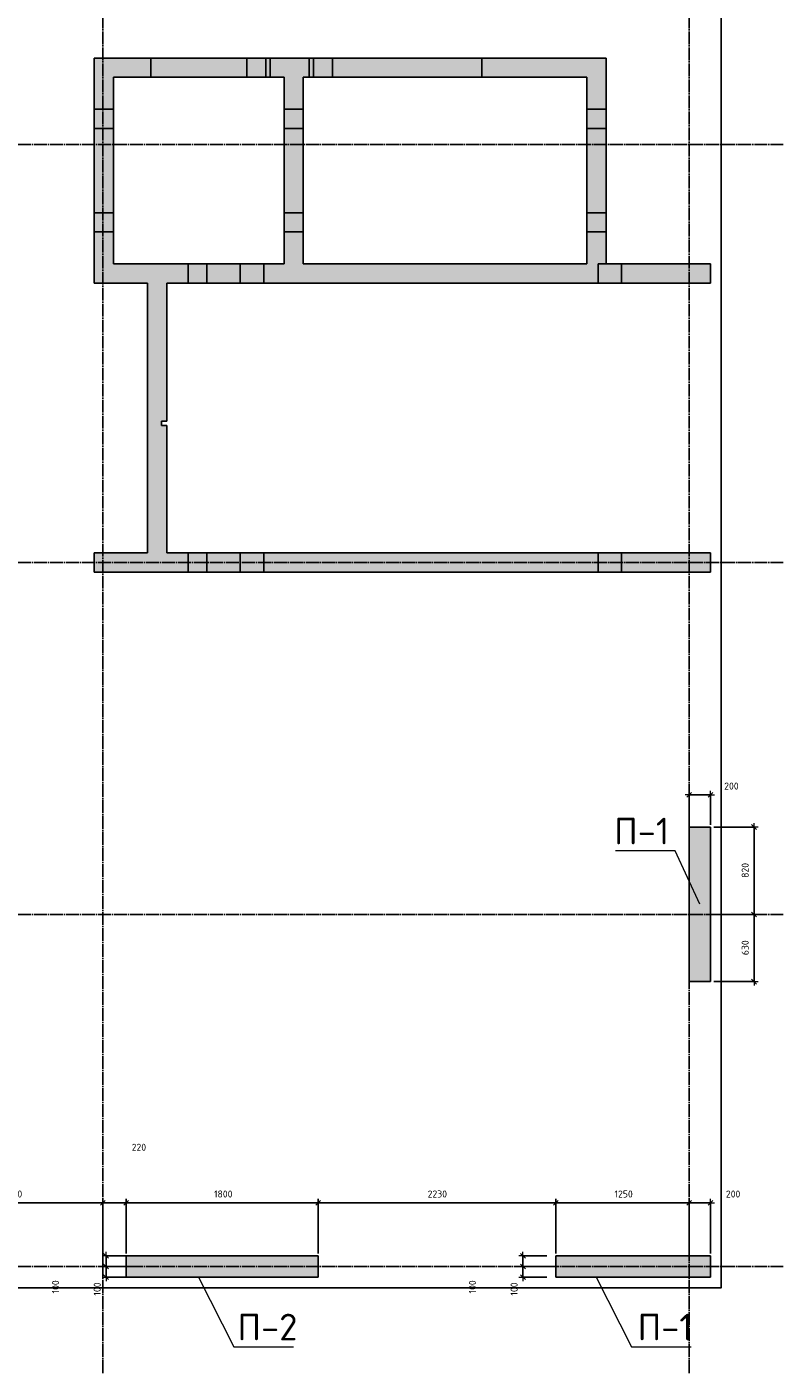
# Model space of a CAD drawing. Header units: millimetres. Extents: x -2287 to 75872, y 45740 to 74858.
# Tile 13 of 24: x 37689 to 44790, y 45740 to 58362. Entities that reach past the tile are written whole.
import ezdxf

# ---------------------------------------------------------------- set-up
doc = ezdxf.new("R2010")
doc.units = ezdxf.units.MM
doc.header["$PDMODE"] = 65
for name, pattern in [('______11', [150, 120, -15, 0, -15]), ('______3', [150, 120, -30]), ('______5', [330, 240, -30, 30, -30]), ('________', [0])]:
    doc.linetypes.add(name, pattern=pattern)
for name, color, linetype, lineweight in [('Standard', 7, 'Continuous', 25), ('Балка_ общее', 7, '______3', 13), ('Высотная отметка (отверстия)', 7, 'Continuous', 13), ('Размерная линия_ общее', 7, 'Continuous', 13)]:
    doc.layers.add(name, color=color, linetype=linetype, lineweight=lineweight)
doc.layers.add('Осевая линия_ общее', color=7, linetype='______5', lineweight=13, true_color=0xa0a0a0)
doc.styles.add('ISOCPEUR', font='ISOCPEUR')
doc.dimstyles.new('DIMSTYLE_11', dxfattribs={"dimtxt": 66, "dimasz": 75, "dimexe": 0, "dimexo": 0, "dimgap": 33, "dimtad": 2, "dimdec": 0, "dimrnd": 5, "dimzin": 12, "dimdsep": 46, "dimtxsty": 'ISOCPEUR', "dimblk1": 'ALL_ML_STRICH', "dimblk2": 'ALL_ML_STRICH', "dimsah": 1, "dimcen": 0, "dimclrd": 7, "dimclre": 256, "dimclrt": 7, "dimadec": 0, "dimazin": 0, "dimtfac": 1, "dimtdec": 0, "dimtix": 1, "dimtmove": 2, "dimatfit": 3, "dimfxl": 0, "dimtvp": 1.2, "dimtzin": 0, "dimlwd": 0, "dimlwe": -3, "dimarcsym": 0})
doc.dimstyles.new('DIMSTYLE_7', dxfattribs={"dimtxt": 66, "dimasz": 75, "dimexe": 0, "dimexo": 0, "dimgap": 33, "dimtad": 2, "dimdec": 0, "dimrnd": 5, "dimzin": 12, "dimdsep": 46, "dimtxsty": 'ISOCPEUR', "dimblk1": 'ALL_ML_STRICH', "dimblk2": 'ALL_ML_STRICH', "dimsah": 1, "dimcen": 0, "dimclrd": 7, "dimclre": 256, "dimclrt": 7, "dimadec": 0, "dimazin": 0, "dimtfac": 1, "dimtdec": 0, "dimtix": 1, "dimtmove": 2, "dimatfit": 3, "dimfxl": 0, "dimtzin": 0, "dimlwd": 0, "dimlwe": -3, "dimarcsym": 0})

# ---------------------------------------------------------------- blocks, each defined once
blk = doc.blocks.new('ALL_ML_STRICH')
at = {"color": 0, "linetype": 'ByBlock', "lineweight": -2}
for p, q in [((-1, 0), (0.5, 0)), ((-0.3, -0.3), (0.3, 0.3)), ((0, -0.5), (0, 0.5))]:
    blk.add_line(p, q, dxfattribs=at)
blk = doc.blocks.new('*D59')
at = {"layer": 'DEFPOINTS', "color": 7, "linetype": 'Continuous', "lineweight": 13, "transparency": 33554687}
for p in [(36700, 47336), (36700, 46911), (38400, 46740)]:
    blk.add_point(p, dxfattribs=at)
at = {"layer": 'Размерная линия_ общее', "color": 253, "linetype": 'Continuous', "lineweight": -2, "true_color": 0xa0a0a0, "transparency": 33554687}
for p, q in [((36700, 46931), (36700, 47336)), ((38400, 46760), (38400, 47336))]:
    blk.add_line(p, q, dxfattribs=at)
at = {"layer": 'Размерная линия_ общее', "color": 7, "linetype": 'Continuous', "lineweight": -2, "transparency": 33554687}
blk.add_line((36700, 47336), (38400, 47336), dxfattribs=at)
at = {"layer": 'Размерная линия_ общее', "color": 7, "linetype": 'Continuous', "lineweight": 13, "transparency": 33554687, "xscale": 75, "yscale": 75, "zscale": 75, "rotation": 180}
blk.add_blockref('ALL_ML_STRICH', (36700, 47336), dxfattribs=at)
at = {"layer": 'Размерная линия_ общее', "color": 7, "linetype": 'Continuous', "lineweight": 13, "transparency": 33554687, "xscale": 75, "yscale": 75, "zscale": 75}
blk.add_blockref('ALL_ML_STRICH', (38400, 47336), dxfattribs=at)
at = {"layer": 'Размерная линия_ общее', "color": 7, "linetype": 'Continuous', "lineweight": 13, "transparency": 33554687, "insert": (37560, 47419), "char_height": 66, "width": 264, "attachment_point": 5, "style": 'ISOCPEUR'}
blk.add_mtext('\\A1;{1700}', dxfattribs=at)
blk = doc.blocks.new('*D60')
at = {"layer": 'DEFPOINTS', "color": 7, "linetype": 'Continuous', "lineweight": 13, "transparency": 33554687}
for p in [(38400, 47336), (38620, 46840), (38400, 46740)]:
    blk.add_point(p, dxfattribs=at)
at = {"layer": 'Размерная линия_ общее', "color": 253, "linetype": 'Continuous', "lineweight": -2, "true_color": 0xa0a0a0, "transparency": 33554687}
for p, q in [((38400, 46760), (38400, 47336)), ((38620, 46860), (38620, 47336))]:
    blk.add_line(p, q, dxfattribs=at)
at = {"layer": 'Размерная линия_ общее', "color": 7, "linetype": 'Continuous', "lineweight": -2, "transparency": 33554687}
blk.add_line((38400, 47336), (38620, 47336), dxfattribs=at)
at = {"layer": 'Размерная линия_ общее', "color": 7, "linetype": 'Continuous', "lineweight": 13, "transparency": 33554687, "xscale": 75, "yscale": 75, "zscale": 75, "rotation": 180}
blk.add_blockref('ALL_ML_STRICH', (38400, 47336), dxfattribs=at)
at = {"layer": 'Размерная линия_ общее', "color": 7, "linetype": 'Continuous', "lineweight": 13, "transparency": 33554687, "xscale": 75, "yscale": 75, "zscale": 75}
blk.add_blockref('ALL_ML_STRICH', (38620, 47336), dxfattribs=at)
at = {"layer": 'Размерная линия_ общее', "color": 7, "linetype": 'Continuous', "lineweight": 13, "transparency": 33554687, "insert": (38739, 47857), "char_height": 66, "width": 198, "attachment_point": 5, "style": 'ISOCPEUR'}
blk.add_mtext('\\A1;{220}', dxfattribs=at)
blk = doc.blocks.new('*D61')
at = {"layer": 'DEFPOINTS', "color": 7, "linetype": 'Continuous', "lineweight": 13, "transparency": 33554687}
for p in [(38620, 47336), (38620, 46840), (40420, 46840)]:
    blk.add_point(p, dxfattribs=at)
at = {"layer": 'Размерная линия_ общее', "color": 253, "linetype": 'Continuous', "lineweight": -2, "true_color": 0xa0a0a0, "transparency": 33554687}
for p, q in [((38620, 46860), (38620, 47336)), ((40420, 46860), (40420, 47336))]:
    blk.add_line(p, q, dxfattribs=at)
at = {"layer": 'Размерная линия_ общее', "color": 7, "linetype": 'Continuous', "lineweight": -2, "transparency": 33554687}
blk.add_line((38620, 47336), (40420, 47336), dxfattribs=at)
at = {"layer": 'Размерная линия_ общее', "color": 7, "linetype": 'Continuous', "lineweight": 13, "transparency": 33554687, "xscale": 75, "yscale": 75, "zscale": 75, "rotation": 180}
blk.add_blockref('ALL_ML_STRICH', (38620, 47336), dxfattribs=at)
at = {"layer": 'Размерная линия_ общее', "color": 7, "linetype": 'Continuous', "lineweight": 13, "transparency": 33554687, "xscale": 75, "yscale": 75, "zscale": 75}
blk.add_blockref('ALL_ML_STRICH', (40420, 47336), dxfattribs=at)
at = {"layer": 'Размерная линия_ общее', "color": 7, "linetype": 'Continuous', "lineweight": 13, "transparency": 33554687, "insert": (39530, 47419), "char_height": 66, "width": 264, "attachment_point": 5, "style": 'ISOCPEUR'}
blk.add_mtext('\\A1;{1800}', dxfattribs=at)
blk = doc.blocks.new('*D62')
at = {"layer": 'DEFPOINTS', "color": 7, "linetype": 'Continuous', "lineweight": 13, "transparency": 33554687}
for p in [(40420, 47336), (40420, 46840), (42650, 46840)]:
    blk.add_point(p, dxfattribs=at)
at = {"layer": 'Размерная линия_ общее', "color": 253, "linetype": 'Continuous', "lineweight": -2, "true_color": 0xa0a0a0, "transparency": 33554687}
for p, q in [((40420, 46860), (40420, 47336)), ((42650, 46860), (42650, 47336))]:
    blk.add_line(p, q, dxfattribs=at)
at = {"layer": 'Размерная линия_ общее', "color": 7, "linetype": 'Continuous', "lineweight": -2, "transparency": 33554687}
blk.add_line((40420, 47336), (42650, 47336), dxfattribs=at)
at = {"layer": 'Размерная линия_ общее', "color": 7, "linetype": 'Continuous', "lineweight": 13, "transparency": 33554687, "xscale": 75, "yscale": 75, "zscale": 75, "rotation": 180}
blk.add_blockref('ALL_ML_STRICH', (40420, 47336), dxfattribs=at)
at = {"layer": 'Размерная линия_ общее', "color": 7, "linetype": 'Continuous', "lineweight": 13, "transparency": 33554687, "xscale": 75, "yscale": 75, "zscale": 75}
blk.add_blockref('ALL_ML_STRICH', (42650, 47336), dxfattribs=at)
at = {"layer": 'Размерная линия_ общее', "color": 7, "linetype": 'Continuous', "lineweight": 13, "transparency": 33554687, "insert": (41538, 47419), "char_height": 66, "width": 264, "attachment_point": 5, "style": 'ISOCPEUR'}
blk.add_mtext('\\A1;{2230}', dxfattribs=at)
blk = doc.blocks.new('*D63')
at = {"layer": 'DEFPOINTS', "color": 7, "linetype": 'Continuous', "lineweight": 13, "transparency": 33554687}
for p in [(42650, 47336), (42650, 46840), (43900, 46840)]:
    blk.add_point(p, dxfattribs=at)
at = {"layer": 'Размерная линия_ общее', "color": 253, "linetype": 'Continuous', "lineweight": -2, "true_color": 0xa0a0a0, "transparency": 33554687}
for p, q in [((42650, 46860), (42650, 47336)), ((43900, 46860), (43900, 47336))]:
    blk.add_line(p, q, dxfattribs=at)
at = {"layer": 'Размерная линия_ общее', "color": 7, "linetype": 'Continuous', "lineweight": -2, "transparency": 33554687}
blk.add_line((42650, 47336), (43900, 47336), dxfattribs=at)
at = {"layer": 'Размерная линия_ общее', "color": 7, "linetype": 'Continuous', "lineweight": 13, "transparency": 33554687, "xscale": 75, "yscale": 75, "zscale": 75, "rotation": 180}
blk.add_blockref('ALL_ML_STRICH', (42650, 47336), dxfattribs=at)
at = {"layer": 'Размерная линия_ общее', "color": 7, "linetype": 'Continuous', "lineweight": 13, "transparency": 33554687, "xscale": 75, "yscale": 75, "zscale": 75}
blk.add_blockref('ALL_ML_STRICH', (43900, 47336), dxfattribs=at)
at = {"layer": 'Размерная линия_ общее', "color": 7, "linetype": 'Continuous', "lineweight": 13, "transparency": 33554687, "insert": (43285, 47419), "char_height": 66, "width": 264, "attachment_point": 5, "style": 'ISOCPEUR'}
blk.add_mtext('\\A1;{1250}', dxfattribs=at)
blk = doc.blocks.new('*D64')
at = {"layer": 'DEFPOINTS', "color": 7, "linetype": 'Continuous', "lineweight": 13, "transparency": 33554687}
for p in [(43900, 47336), (43900, 46840), (44100, 46840)]:
    blk.add_point(p, dxfattribs=at)
at = {"layer": 'Размерная линия_ общее', "color": 253, "linetype": 'Continuous', "lineweight": -2, "true_color": 0xa0a0a0, "transparency": 33554687}
for p, q in [((43900, 46860), (43900, 47336)), ((44100, 46860), (44100, 47336))]:
    blk.add_line(p, q, dxfattribs=at)
at = {"layer": 'Размерная линия_ общее', "color": 7, "linetype": 'Continuous', "lineweight": -2, "transparency": 33554687}
blk.add_line((43900, 47336), (44100, 47336), dxfattribs=at)
at = {"layer": 'Размерная линия_ общее', "color": 7, "linetype": 'Continuous', "lineweight": 13, "transparency": 33554687, "xscale": 75, "yscale": 75, "zscale": 75, "rotation": 180}
blk.add_blockref('ALL_ML_STRICH', (43900, 47336), dxfattribs=at)
at = {"layer": 'Размерная линия_ общее', "color": 7, "linetype": 'Continuous', "lineweight": 13, "transparency": 33554687, "xscale": 75, "yscale": 75, "zscale": 75}
blk.add_blockref('ALL_ML_STRICH', (44100, 47336), dxfattribs=at)
at = {"layer": 'Размерная линия_ общее', "color": 7, "linetype": 'Continuous', "lineweight": 13, "transparency": 33554687, "insert": (44312, 47419), "char_height": 66, "width": 198, "attachment_point": 5, "style": 'ISOCPEUR'}
blk.add_mtext('\\A1;{200}', dxfattribs=at)
blk = doc.blocks.new('*D91')
at = {"layer": 'DEFPOINTS', "color": 7, "linetype": 'Continuous', "lineweight": 13, "transparency": 33554687}
for p in [(42341, 46840), (42586, 46840), (42586, 46740)]:
    blk.add_point(p, dxfattribs=at)
at = {"layer": 'Размерная линия_ общее', "color": 253, "linetype": 'Continuous', "lineweight": -2, "true_color": 0xa0a0a0, "transparency": 33554687}
for p, q in [((42566, 46840), (42341, 46840)), ((42566, 46740), (42341, 46740))]:
    blk.add_line(p, q, dxfattribs=at)
at = {"layer": 'Размерная линия_ общее', "color": 7, "linetype": 'Continuous', "lineweight": -2, "transparency": 33554687}
blk.add_line((42341, 46840), (42341, 46740), dxfattribs=at)
at = {"layer": 'Размерная линия_ общее', "color": 7, "linetype": 'Continuous', "lineweight": 13, "transparency": 33554687, "xscale": 75, "yscale": 75, "zscale": 75}
for p, rotation in [((42341, 46840), 90), ((42341, 46740), 270)]:
    blk.add_blockref('ALL_ML_STRICH', p, dxfattribs=dict(at, rotation=rotation))
at = {"layer": 'Размерная линия_ общее', "color": 7, "linetype": 'Continuous', "lineweight": 13, "transparency": 33554687, "insert": (41867, 46548), "char_height": 66, "width": 198, "attachment_point": 5, "rotation": 90, "style": 'ISOCPEUR'}
blk.add_mtext('\\A1;{100}', dxfattribs=at)
blk = doc.blocks.new('*D92')
at = {"layer": 'DEFPOINTS', "color": 7, "linetype": 'Continuous', "lineweight": 13, "transparency": 33554687}
for p in [(42341, 46740), (42586, 46740), (42586, 46640)]:
    blk.add_point(p, dxfattribs=at)
at = {"layer": 'Размерная линия_ общее', "color": 253, "linetype": 'Continuous', "lineweight": -2, "true_color": 0xa0a0a0, "transparency": 33554687}
for p, q in [((42566, 46740), (42341, 46740)), ((42566, 46640), (42341, 46640))]:
    blk.add_line(p, q, dxfattribs=at)
at = {"layer": 'Размерная линия_ общее', "color": 7, "linetype": 'Continuous', "lineweight": -2, "transparency": 33554687}
blk.add_line((42341, 46740), (42341, 46640), dxfattribs=at)
at = {"layer": 'Размерная линия_ общее', "color": 7, "linetype": 'Continuous', "lineweight": 13, "transparency": 33554687, "xscale": 75, "yscale": 75, "zscale": 75}
for p, rotation in [((42341, 46740), 90), ((42341, 46640), 270)]:
    blk.add_blockref('ALL_ML_STRICH', p, dxfattribs=dict(at, rotation=rotation))
at = {"layer": 'Размерная линия_ общее', "color": 7, "linetype": 'Continuous', "lineweight": 13, "transparency": 33554687, "insert": (42258, 46528), "char_height": 66, "width": 198, "attachment_point": 5, "rotation": 90, "style": 'ISOCPEUR'}
blk.add_mtext('\\A1;{100}', dxfattribs=at)
blk = doc.blocks.new('*D93')
at = {"layer": 'DEFPOINTS', "color": 7, "linetype": 'Continuous', "lineweight": 13, "transparency": 33554687}
for p in [(38431, 46840), (38676, 46840), (38676, 46740)]:
    blk.add_point(p, dxfattribs=at)
at = {"layer": 'Размерная линия_ общее', "color": 253, "linetype": 'Continuous', "lineweight": -2, "true_color": 0xa0a0a0, "transparency": 33554687}
for p, q in [((38656, 46840), (38431, 46840)), ((38656, 46740), (38431, 46740))]:
    blk.add_line(p, q, dxfattribs=at)
at = {"layer": 'Размерная линия_ общее', "color": 7, "linetype": 'Continuous', "lineweight": -2, "transparency": 33554687}
blk.add_line((38431, 46840), (38431, 46740), dxfattribs=at)
at = {"layer": 'Размерная линия_ общее', "color": 7, "linetype": 'Continuous', "lineweight": 13, "transparency": 33554687, "xscale": 75, "yscale": 75, "zscale": 75}
for p, rotation in [((38431, 46840), 90), ((38431, 46740), 270)]:
    blk.add_blockref('ALL_ML_STRICH', p, dxfattribs=dict(at, rotation=rotation))
at = {"layer": 'Размерная линия_ общее', "color": 7, "linetype": 'Continuous', "lineweight": 13, "transparency": 33554687, "insert": (37957, 46548), "char_height": 66, "width": 198, "attachment_point": 5, "rotation": 90, "style": 'ISOCPEUR'}
blk.add_mtext('\\A1;{100}', dxfattribs=at)
blk = doc.blocks.new('*D94')
at = {"layer": 'DEFPOINTS', "color": 7, "linetype": 'Continuous', "lineweight": 13, "transparency": 33554687}
for p in [(38431, 46740), (38676, 46740), (38676, 46640)]:
    blk.add_point(p, dxfattribs=at)
at = {"layer": 'Размерная линия_ общее', "color": 253, "linetype": 'Continuous', "lineweight": -2, "true_color": 0xa0a0a0, "transparency": 33554687}
for p, q in [((38656, 46740), (38431, 46740)), ((38656, 46640), (38431, 46640))]:
    blk.add_line(p, q, dxfattribs=at)
at = {"layer": 'Размерная линия_ общее', "color": 7, "linetype": 'Continuous', "lineweight": -2, "transparency": 33554687}
blk.add_line((38431, 46740), (38431, 46640), dxfattribs=at)
at = {"layer": 'Размерная линия_ общее', "color": 7, "linetype": 'Continuous', "lineweight": 13, "transparency": 33554687, "xscale": 75, "yscale": 75, "zscale": 75}
for p, rotation in [((38431, 46740), 90), ((38431, 46640), 270)]:
    blk.add_blockref('ALL_ML_STRICH', p, dxfattribs=dict(at, rotation=rotation))
at = {"layer": 'Размерная линия_ общее', "color": 7, "linetype": 'Continuous', "lineweight": 13, "transparency": 33554687, "insert": (38348, 46528), "char_height": 66, "width": 198, "attachment_point": 5, "rotation": 90, "style": 'ISOCPEUR'}
blk.add_mtext('\\A1;{100}', dxfattribs=at)
blk = doc.blocks.new('*D97')
at = {"layer": 'DEFPOINTS', "color": 7, "linetype": 'Continuous', "lineweight": 13, "transparency": 33554687}
for p in [(43900, 51162), (43900, 50860), (44100, 50860)]:
    blk.add_point(p, dxfattribs=at)
at = {"layer": 'Размерная линия_ общее', "color": 253, "linetype": 'Continuous', "lineweight": -2, "true_color": 0xa0a0a0, "transparency": 33554687}
for p, q in [((43900, 50880), (43900, 51162)), ((44100, 50880), (44100, 51162))]:
    blk.add_line(p, q, dxfattribs=at)
at = {"layer": 'Размерная линия_ общее', "color": 7, "linetype": 'Continuous', "lineweight": -2, "transparency": 33554687}
blk.add_line((43900, 51162), (44100, 51162), dxfattribs=at)
at = {"layer": 'Размерная линия_ общее', "color": 7, "linetype": 'Continuous', "lineweight": 13, "transparency": 33554687, "xscale": 75, "yscale": 75, "zscale": 75, "rotation": 180}
blk.add_blockref('ALL_ML_STRICH', (43900, 51162), dxfattribs=at)
at = {"layer": 'Размерная линия_ общее', "color": 7, "linetype": 'Continuous', "lineweight": 13, "transparency": 33554687, "xscale": 75, "yscale": 75, "zscale": 75}
blk.add_blockref('ALL_ML_STRICH', (44100, 51162), dxfattribs=at)
at = {"layer": 'Размерная линия_ общее', "color": 7, "linetype": 'Continuous', "lineweight": 13, "transparency": 33554687, "insert": (44296, 51244), "char_height": 66, "width": 198, "attachment_point": 5, "style": 'ISOCPEUR'}
blk.add_mtext('\\A1;{200}', dxfattribs=at)
blk = doc.blocks.new('*D98')
at = {"layer": 'DEFPOINTS', "color": 7, "linetype": 'Continuous', "lineweight": 13, "transparency": 33554687}
for p in [(44110, 50040), (44110, 49410), (44508, 49410)]:
    blk.add_point(p, dxfattribs=at)
at = {"layer": 'Размерная линия_ общее', "color": 253, "linetype": 'Continuous', "lineweight": -2, "true_color": 0xa0a0a0, "transparency": 33554687}
for p, q in [((44130, 50040), (44508, 50040)), ((44130, 49410), (44508, 49410))]:
    blk.add_line(p, q, dxfattribs=at)
at = {"layer": 'Размерная линия_ общее', "color": 7, "linetype": 'Continuous', "lineweight": -2, "transparency": 33554687}
blk.add_line((44508, 49410), (44508, 50040), dxfattribs=at)
at = {"layer": 'Размерная линия_ общее', "color": 7, "linetype": 'Continuous', "lineweight": 13, "transparency": 33554687, "xscale": 75, "yscale": 75, "zscale": 75}
for p, rotation in [((44508, 50040), 90), ((44508, 49410), 270)]:
    blk.add_blockref('ALL_ML_STRICH', p, dxfattribs=dict(at, rotation=rotation))
at = {"layer": 'Размерная линия_ общее', "color": 7, "linetype": 'Continuous', "lineweight": 13, "transparency": 33554687, "insert": (44425, 49728), "char_height": 66, "width": 198, "attachment_point": 5, "rotation": 90, "style": 'ISOCPEUR'}
blk.add_mtext('\\A1;{630}', dxfattribs=at)
blk = doc.blocks.new('*D99')
at = {"layer": 'DEFPOINTS', "color": 7, "linetype": 'Continuous', "lineweight": 13, "transparency": 33554687}
for p in [(44110, 50860), (44110, 50040), (44508, 50040)]:
    blk.add_point(p, dxfattribs=at)
at = {"layer": 'Размерная линия_ общее', "color": 253, "linetype": 'Continuous', "lineweight": -2, "true_color": 0xa0a0a0, "transparency": 33554687}
for p, q in [((44130, 50860), (44508, 50860)), ((44130, 50040), (44508, 50040))]:
    blk.add_line(p, q, dxfattribs=at)
at = {"layer": 'Размерная линия_ общее', "color": 7, "linetype": 'Continuous', "lineweight": -2, "transparency": 33554687}
blk.add_line((44508, 50040), (44508, 50860), dxfattribs=at)
at = {"layer": 'Размерная линия_ общее', "color": 7, "linetype": 'Continuous', "lineweight": 13, "transparency": 33554687, "xscale": 75, "yscale": 75, "zscale": 75}
for p, rotation in [((44508, 50860), 90), ((44508, 50040), 270)]:
    blk.add_blockref('ALL_ML_STRICH', p, dxfattribs=dict(at, rotation=rotation))
at = {"layer": 'Размерная линия_ общее', "color": 7, "linetype": 'Continuous', "lineweight": 13, "transparency": 33554687, "insert": (44425, 50453), "char_height": 66, "width": 198, "attachment_point": 5, "rotation": 90, "style": 'ISOCPEUR'}
blk.add_mtext('\\A1;{820}', dxfattribs=at)
blk = doc.blocks.new('СЛОЖНЫЙ_ОБЪЕКТ_2')
at = {"layer": 'Осевая линия_ общее', "color": 253, "linetype": '______11', "lineweight": -3, "true_color": 0xa0a0a0, "transparency": 33554687}
for p, q in [((38400, 45740), (38400, 69780)), ((43900, 45740), (43900, 69780)), ((28000, 57260), (44790, 57260)), ((28000, 53340), (44790, 53340)), ((28000, 50040), (44790, 50040)), ((28000, 46740), (44790, 46740))]:
    blk.add_line(p, q, dxfattribs=at)

msp = doc.modelspace()

# ---------------------------------------------------------------- hatches: boundary and pattern name
at = {"linetype": 'Continuous', "lineweight": 13, "transparency": 33554687}
for points in [[(38500, 58070), (38320, 58070), (38320, 56140), (38500, 56140)], [(38500, 58070), (38500, 57890), (43120, 57890), (43120, 58070)], [(40100, 56140), (40280, 56140), (40280, 57890), (40100, 57890)], [(42940, 56140), (43120, 56140), (43120, 57890), (42940, 57890)], [(43045, 56140), (38320, 56140), (38320, 55960), (43045, 55960)], [(43265, 56140), (43045, 56140), (43045, 55960), (43265, 55960)], [(43265, 55960), (44100, 55960), (44100, 56140), (43265, 56140)], [(43045, 53430), (38320, 53430), (38320, 53250), (43045, 53250)], [(43265, 53430), (43045, 53430), (43045, 53250), (43265, 53250)], [(43265, 53250), (44100, 53250), (44100, 53430), (43265, 53430)], [(44100, 50860), (43900, 50860), (43900, 49410), (44100, 49410)], [(42650, 46840), (42650, 46640), (44100, 46640), (44100, 46840)]]:
    msp.add_hatch(color=7, dxfattribs=at).paths.add_polyline_path(points)
at = {"layer": 'Standard', "linetype": 'Continuous', "lineweight": 13, "transparency": 33554687}
msp.add_hatch(color=7, dxfattribs=at).paths.add_polyline_path([(38620, 46840), (38620, 46640), (40420, 46640), (40420, 46840)])
at = {"layer": 'Балка_ общее', "linetype": 'Continuous', "lineweight": 13, "transparency": 33554687}
msp.add_hatch(color=7, dxfattribs=at).paths.add_polyline_path([(38950, 54625), (38950, 54665), (39000, 54665), (39000, 55960), (38820, 55960), (38820, 53430), (39000, 53430), (39000, 54625)])

# ---------------------------------------------------------------- linework, layer by layer
at = {"color": 7, "linetype": 'Continuous', "lineweight": -3, "transparency": 33554687}
for p, q in [((38320, 56140), (38320, 58070)), ((38320, 58070), (38500, 58070)), ((38500, 58070), (43120, 58070)), ((43120, 58070), (43120, 57890)), ((40100, 57890), (38500, 57890)), ((38500, 57890), (38500, 56140)), ((40100, 56140), (40100, 57890)), ((40280, 57890), (40280, 56140)), ((42940, 57890), (40280, 57890)), ((42940, 56140), (42940, 57890)), ((43120, 57890), (43120, 56140)), ((38320, 55960), (38320, 56140)), ((38500, 56140), (40100, 56140)), ((40280, 56140), (42940, 56140)), ((43120, 56140), (43045, 56140)), ((43045, 56140), (43045, 55960)), ((43265, 56140), (43120, 56140)), ((43265, 55960), (43265, 56140)), ((43265, 56140), (44100, 56140)), ((44100, 56140), (44100, 55960)), ((38820, 55960), (38320, 55960)), ((43045, 55960), (39000, 55960)), ((43045, 55960), (43265, 55960)), ((44100, 55960), (43265, 55960)), ((38320, 53250), (38320, 53430)), ((38320, 53430), (38820, 53430)), ((39000, 53430), (43045, 53430)), ((43045, 53430), (43045, 53250)), ((43265, 53430), (43045, 53430)), ((43265, 53250), (43265, 53430)), ((43265, 53430), (44100, 53430)), ((44100, 53430), (44100, 53250)), ((43045, 53250), (38320, 53250)), ((43045, 53250), (43265, 53250)), ((44100, 53250), (43265, 53250)), ((43900, 49410), (43900, 50860)), ((43900, 50860), (44100, 50860)), ((44100, 50860), (44100, 49410)), ((44100, 49410), (43900, 49410)), ((42650, 46640), (42650, 46840)), ((42650, 46840), (44100, 46840)), ((44100, 46840), (44100, 46640)), ((44100, 46640), (42650, 46640))]:
    msp.add_line(p, q, dxfattribs=at)
at = {"color": 253, "linetype": '________', "lineweight": -3, "true_color": 0xababab, "transparency": 33554687}
for p, q in [((38850, 58070), (38850, 57890)), ((39750, 57890), (39750, 58070)), ((39929.8, 58070), (39929.8, 57890)), ((39969.8, 57890), (39969.8, 58070)), ((40335, 58070), (40335, 57890)), ((40375, 57890), (40375, 58070)), ((40555, 58070), (40555, 57890)), ((41955, 57890), (41955, 58070)), ((40375, 57890), (40555, 57890)), ((38500, 57590), (38320, 57590)), ((40280, 57590), (40100, 57590)), ((43120, 57590), (42940, 57590)), ((38320, 57410), (38500, 57410)), ((40100, 57410), (40280, 57410)), ((42940, 57410), (43120, 57410)), ((38500, 56620), (38320, 56620)), ((40280, 56620), (40100, 56620)), ((43120, 56620), (42940, 56620)), ((38320, 56440), (38500, 56440)), ((40100, 56440), (40280, 56440)), ((42940, 56440), (43120, 56440)), ((39200, 56140), (39200, 55960)), ((39375, 55960), (39375, 56140)), ((39690, 56140), (39690, 55960)), ((39910, 55960), (39910, 56140)), ((39200, 53430), (39200, 53250)), ((39375, 53250), (39375, 53430)), ((39690, 53430), (39690, 53250)), ((39910, 53250), (39910, 53430))]:
    msp.add_line(p, q, dxfattribs=at)
at = {"layer": 'Standard', "color": 7, "linetype": 'Continuous', "lineweight": -3, "transparency": 33554687}
for p, q in [((38620, 46640), (38620, 46840)), ((38620, 46840), (40420, 46840)), ((40420, 46840), (40420, 46640)), ((40420, 46640), (38620, 46640))]:
    msp.add_line(p, q, dxfattribs=at)
msp.add_lwpolyline([(29650, 46540), (44200, 46540), (44200, 67980), (29650, 67980), (29650, 46540)], dxfattribs=at)
at = {"layer": 'Балка_ общее', "color": 7, "linetype": 'Continuous', "lineweight": -3, "transparency": 33554687}
for p, q in [((38820, 53430), (38820, 55960)), ((39000, 55960), (39000, 54665)), ((38950, 54665), (38950, 54625)), ((39000, 54665), (38950, 54665)), ((38950, 54625), (39000, 54625)), ((39000, 54625), (39000, 53430))]:
    msp.add_line(p, q, dxfattribs=at)
at = {"layer": 'Высотная отметка (отверстия)', "color": 7, "linetype": 'Continuous', "lineweight": 13, "transparency": 33554687}
for points in [[(44000, 50135), (43769.3, 50636.9), (43209.3, 50636.9)], [(39298.2, 46640), (39629.4, 45986.5), (40189.4, 45986.5)], [(43028.2, 46640), (43359.4, 45986.5), (43919.4, 45986.5)]]:
    msp.add_lwpolyline(points, dxfattribs=at)

# ---------------------------------------------------------------- block references
at = {"layer": 'Осевая линия_ общее', "color": 253, "linetype": '______11', "lineweight": -3, "true_color": 0xa0a0a0, "transparency": 33554687}
msp.add_blockref('СЛОЖНЫЙ_ОБЪЕКТ_2', (0, 0), dxfattribs=at)

# ---------------------------------------------------------------- texts
at = {"layer": 'Высотная отметка (отверстия)', "color": 7, "linetype": 'Continuous', "lineweight": 13, "transparency": 33554687, "char_height": 75, "attachment_point": 8, "style": 'ISOCPEUR'}
for s, insert, width in [('\\A1;{\\fISOCPEUR|i0|b0;\\H250.000000;\\W1.000000;\\C7;П-1}\\P', (43454.3, 50696.9), 604.167), ('\\A1;{\\fISOCPEUR|i0|b0;\\H250.000000;\\W1.000000;\\C7;П-2}\\P', (39944.4, 46046.5), 664.583), ('\\A1;{\\fISOCPEUR|i0|b0;\\H250.000000;\\W1.000000;\\C7;П-1}\\P', (43674.4, 46046.5), 604.167)]:
    msp.add_mtext(s, dxfattribs=dict(at, insert=insert, width=width))

# ---------------------------------------------------------------- dimensions: what is measured, and where the dimension line sits
at = {"layer": 'Размерная линия_ общее', "color": 7, "linetype": 'Continuous', "lineweight": 13, "transparency": 33554687}
for base, p1, p2, picture, middle in [((44100, 51161.8), (43900, 50880), (44100, 50880), '*D97', (44295.5, 51244.2)), ((38620, 47336), (38400, 46760), (38620, 46860), '*D60', (38739, 47856.9)), ((38400, 47336), (36700, 46931), (38400, 46760), '*D59', (37559.9, 47419)), ((40420, 47336), (38620, 46860), (40420, 46860), '*D61', (39529.9, 47419)), ((42650, 47336), (40420, 46860), (42650, 46860), '*D62', (41538.3, 47419)), ((43900, 47336), (42650, 46860), (43900, 46860), '*D63', (43284.9, 47419)), ((44100, 47336), (43900, 46860), (44100, 46860), '*D64', (44312, 47419.1))]:
    dim = msp.add_linear_dim(base=base, p1=p1, p2=p2, dimstyle='DIMSTYLE_7', override={"dimpost": '<>', "dimclrd": 7, "dimclre": 253, "dimclrt": 7, "dimlwd": 0, "dimlwe": 65533}, dxfattribs=at)
    dim.commit()
    dim.dimension.update_dxf_attribs({"geometry": picture, "text_midpoint": middle, "dimtype": 160})
for base, p1, p2, angle, dimstyle, picture, middle in [((44507.8, 50860), (44130, 50040), (44130, 50860), 90, 'DIMSTYLE_7', '*D99', (44424.8, 50453.3)), ((44507.8, 50040), (44130, 49410), (44130, 50040), 90, 'DIMSTYLE_7', '*D98', (44424.8, 49728.3)), ((38431.3, 46740), (38656.4, 46840), (38656.4, 46740), 270, 'DIMSTYLE_11', '*D93', (37957.2, 46548.1)), ((42341.3, 46740), (42566.4, 46840), (42566.4, 46740), 270, 'DIMSTYLE_11', '*D91', (41867.2, 46548.1)), ((38431.3, 46640), (38656.4, 46740), (38656.4, 46640), 270, 'DIMSTYLE_11', '*D94', (38348.4, 46527.8)), ((42341.3, 46640), (42566.4, 46740), (42566.4, 46640), 270, 'DIMSTYLE_11', '*D92', (42258.4, 46527.8))]:
    dim = msp.add_linear_dim(base=base, p1=p1, p2=p2, angle=angle, dimstyle=dimstyle, override={"dimpost": '<>', "dimclrd": 7, "dimclre": 253, "dimclrt": 7, "dimlwd": 0, "dimlwe": 65533}, dxfattribs=at)
    dim.commit()
    dim.dimension.update_dxf_attribs({"geometry": picture, "text_midpoint": middle, "dimtype": 160})

doc.saveas('drawing.dxf')
